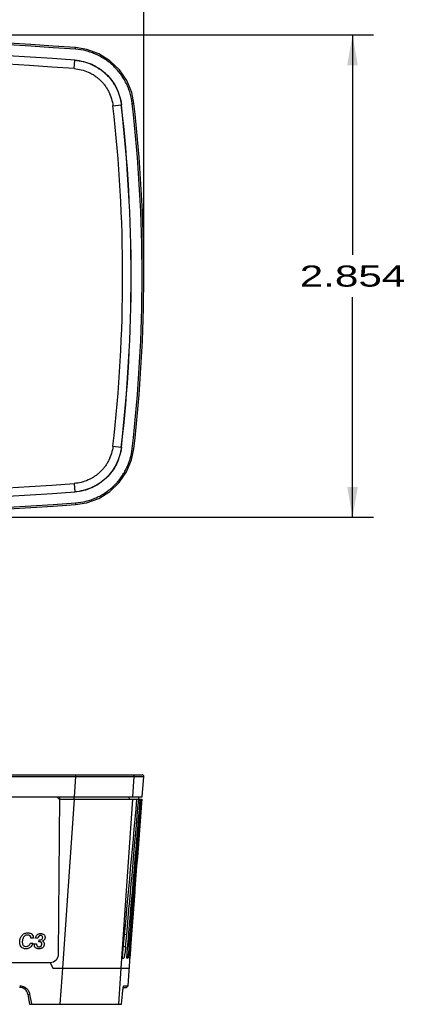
# Model space of a CAD drawing. Header units: inches. Extents: x 0 to 22, y 0 to 17.
# Tile 14 of 21: x 7.2 to 9.5, y 8.1 to 13.9. Entities that reach past the tile are written whole.
import ezdxf
from ezdxf.enums import TextEntityAlignment as Align

# ---------------------------------------------------------------- set-up
doc = ezdxf.new("R2010")
doc.units = ezdxf.units.IN
doc.header["$LTSCALE"] = 1.21
doc.header["$MEASUREMENT"] = 0
doc.layers.get('0').update_dxf_attribs({"linetype": 'CONTINUOUS'})
doc.dimstyles.new('DIMSTYLE_1', dxfattribs={"dimtxt": 0.125, "dimasz": 0.18, "dimexe": 0.125, "dimexo": 0.0625, "dimgap": 0.0625, "dimtad": 0, "dimtih": 1, "dimtoh": 1, "dimdec": 3, "dimzin": 4, "dimdsep": 46, "dimtxsty": 'Standard', "dimblk": '_FILLED', "dimblk1": '_FILLED', "dimblk2": '_FILLED', "dimcen": 0.09, "dimadec": 0, "dimazin": 0, "dimtp": 0.001, "dimtm": 0.001, "dimtfac": 1, "dimtdec": 3, "dimtofl": 0, "dimtmove": 0, "dimatfit": 3, "dimldrblk": '_FILLED', "dimfxl": 0, "dimtolj": 1, "dimtzin": 4, "dimarcsym": 0})

# ---------------------------------------------------------------- blocks, each defined once
blk = doc.blocks.new('_FILLED')
at = {"color": 0, "linetype": 'ByBlock'}
blk.add_solid([(0, 0), (-1, 0.174), (-1, -0.174)], dxfattribs=at)
blk = doc.blocks.new('*D1')
at = {"color": 2, "linetype": 'Continuous'}
for p, q in [((2.8925, 12.4221), (2.8925, 14.5592)), ((7.9324, 12.4221), (7.9324, 14.5592)), ((2.8925, 14.4342), (5.0374, 14.4342)), ((7.9324, 14.4342), (5.7874, 14.4342))]:
    blk.add_line(p, q, dxfattribs=at)
at = {"color": 2, "linetype": 'Continuous', "xscale": 0.18, "yscale": 0.18, "zscale": 0.18, "rotation": 180}
blk.add_blockref('_FILLED', (2.8925, 14.4342), dxfattribs=at)
at = {"color": 2, "linetype": 'Continuous', "xscale": 0.18, "yscale": 0.18, "zscale": 0.18}
blk.add_blockref('_FILLED', (7.9324, 14.4342), dxfattribs=at)
at = {"color": 2, "linetype": 'Continuous', "width": 1.249576}
blk.add_text('5.040', height=0.125, dxfattribs=at).set_placement((5.0999, 14.3717), (5.7249, 14.3717), align=Align.FIT)
blk = doc.blocks.new('*D2')
at = {"color": 2, "linetype": 'Continuous'}
for p, q in [((5.4749, 13.7866), (9.2929, 13.7866)), ((9.1679, 13.7866), (9.1679, 12.4846)), ((9.1679, 10.9327), (9.1679, 12.2346)), ((5.4749, 10.9327), (9.2929, 10.9327))]:
    blk.add_line(p, q, dxfattribs=at)
at = {"color": 2, "linetype": 'Continuous', "xscale": 0.18, "yscale": 0.18, "zscale": 0.18}
for p, rotation in [((9.1679, 13.7866), 90), ((9.1679, 10.9327), 270)]:
    blk.add_blockref('_FILLED', p, dxfattribs=dict(at, rotation=rotation))
at = {"color": 2, "linetype": 'Continuous', "width": 1.153786}
blk.add_text('2.854', height=0.125, dxfattribs=at).set_placement((8.8554, 12.2971), (9.4804, 12.2971), align=Align.FIT)

msp = doc.modelspace()

# ---------------------------------------------------------------- linework, layer by layer
at = {"color": 9, "linetype": 'Continuous'}
for p, q in [((7.5283, 13.7013), (7.529, 13.7113)), ((7.5199, 13.5867), (7.5235, 13.6364)), ((7.524, 13.637), (7.5235, 13.6364)), ((7.7498, 13.3664), (7.7994, 13.3721)), ((7.8, 13.3728), (7.7994, 13.3721)), ((7.864, 13.3798), (7.874, 13.3809)), ((7.7498, 11.3528), (7.7994, 11.3471)), ((7.8, 11.3465), (7.7994, 11.3471)), ((7.864, 11.3395), (7.874, 11.3383)), ((7.5199, 11.1326), (7.5235, 11.0829)), ((7.524, 11.0823), (7.5235, 11.0829)), ((7.5283, 11.018), (7.529, 11.008)), ((3.2959, 9.399), (7.529, 9.399)), ((7.529, 9.399), (7.5209, 9.2798)), ((7.8739, 9.399), (7.8659, 9.2798)), ((7.8739, 9.399), (7.9324, 9.399)), ((7.5198, 9.2648), (7.4512, 8.2648)), ((7.5194, 9.2798), (7.5194, 9.2648)), ((7.8649, 9.2648), (7.7973, 8.2648)), ((7.8448, 9.2798), (7.845, 9.2648)), ((7.8314, 8.4637), (7.8185, 8.4638)), ((7.8513, 8.4637), (7.8432, 8.4637)), ((7.8249, 8.391), (7.8118, 8.3911)), ((7.8452, 8.391), (7.8369, 8.391)), ((7.8553, 8.391), (7.8518, 8.391)), ((7.4512, 8.2648), (7.4474, 8.2094)), ((7.7973, 8.2648), (7.7829, 8.0518)), ((7.4474, 8.2094), (7.4365, 8.0518)), ((7.257, 8.1114), (7.2466, 8.1105))]:
    msp.add_line(p, q, dxfattribs=at)
at = {"color": 7, "linetype": 'Continuous'}
for p, q in [((7.5944, 13.7007), (7.529, 13.7113)), ((7.8606, 11.2734), (7.874, 11.3383)), ((2.9024, 9.4098), (7.9224, 9.4098)), ((7.9234, 9.2798), (7.9324, 9.399)), ((2.9014, 9.2798), (7.9234, 9.2798)), ((7.4363, 9.2609), (7.4174, 9.2798)), ((7.4284, 8.3493), (7.4365, 9.2798)), ((7.4364, 9.2648), (7.9223, 9.2648)), ((7.9024, 9.2648), (7.9022, 9.2798)), ((7.9023, 9.2639), (7.9024, 9.2648)), ((7.9173, 9.2636), (7.9174, 9.2648)), ((7.9206, 9.2416), (7.9223, 9.2648)), ((7.8525, 8.3367), (7.8813, 8.7199)), ((7.8393, 8.161), (7.8525, 8.3367)), ((3.4464, 8.2998), (7.3784, 8.2998)), ((7.3784, 8.2998), (7.3948, 8.2648)), ((7.8056, 8.3249), (7.8128, 8.3247)), ((7.8312, 8.3249), (7.8358, 8.3247)), ((7.8465, 8.3249), (7.8487, 8.3247)), ((7.8516, 8.3249), (7.8516, 8.3249)), ((7.3948, 8.2648), (7.8471, 8.2648)), ((7.814, 8.1609), (7.8143, 8.161)), ((7.8143, 8.161), (7.8393, 8.161)), ((7.8293, 8.1518), (7.8393, 8.161)), ((7.2466, 8.1105), (7.2569, 8.0518)), ((7.257, 8.1114), (7.2672, 8.0536)), ((7.8006, 8.0518), (7.8059, 8.1114)), ((7.8112, 8.1518), (7.8293, 8.1518)), ((7.2569, 8.0518), (7.8006, 8.0518)), ((7.2672, 8.0536), (7.2675, 8.0518))]:
    msp.add_line(p, q, dxfattribs=at)
at = {"color": 2, "linetype": 'Continuous'}
for p, q in [((7.261, 8.4142), (7.2756, 8.4142)), ((7.2793, 8.4425), (7.2646, 8.4425)), ((7.2843, 8.4054), (7.2845, 8.4104)), ((7.2845, 8.4104), (7.2984, 8.4104)), ((7.3059, 8.4431), (7.292, 8.4431)), ((7.3115, 8.4217), (7.3136, 8.4325)), ((7.3143, 8.4219), (7.3115, 8.4217)), ((7.3136, 8.4325), (7.316, 8.4324))]:
    msp.add_line(p, q, dxfattribs=at)
at = {"color": 7, "linetype": 'Continuous'}
for points in [[(7.874, 13.3809), (7.8609, 13.445), (7.8314, 13.5162), (7.7879, 13.58), (7.7322, 13.6334), (7.6668, 13.6742), (7.5944, 13.7007)], [(7.529, 11.008), (7.5935, 11.0183), (7.666, 11.0447), (7.7316, 11.0854), (7.7874, 11.1387), (7.831, 11.2023), (7.8606, 11.2734)]]:
    msp.add_lwpolyline(points, dxfattribs=at)
for centre, radius, start, end in [((5.4124, -15.9784), 29.765, 85.92227, 94.07773), ((5.4124, -15.9784), 29.6905, 85.92164, 94.07836), ((-1.0154, 12.3596), 8.8734, 353.44382, 6.55618), ((-1.0154, 12.3596), 8.9478, 353.44596, 6.55404), ((5.4124, 40.6976), 29.6905, 265.92164, 274.07836), ((5.4124, 40.6976), 29.765, 265.92227, 274.07773), ((7.9224, 9.3998), 0.01, 355.7, 90), ((-260.6731, 32.6664), 269.5931, 354.849346, 355.020066), ((-269.7961, 31.778), 278.6246, 355.200097, 355.365135), ((7.3784, 8.3497), 0.0499, 270, 359.5), ((7.1973, 8.1018), 0.05, 10, 90), ((7.1967, 8.1006), 0.0613, 10.17194, 12.28702), ((7.9488, 8.1242), 0.1403, 168.61289, 169.11658), ((7.9329, 8.1273), 0.1242, 168.40567, 168.60387)]:
    msp.add_arc(centre, radius, start, end, dxfattribs=at)
at = {"color": 9, "linetype": 'Continuous'}
for centre, radius, start, end in [((5.4124, -15.9784), 29.755, 85.92227, 94.07773), ((5.4124, -15.9784), 29.64, 85.92271, 94.07729), ((-1.0154, 12.3596), 8.8228, 353.44747, 6.55253), ((-1.0154, 12.3596), 8.8727, 353.44747, 6.55253), ((-1.0154, 12.3596), 8.9378, 353.44596, 6.55404), ((5.4124, 40.6976), 29.64, 265.92271, 274.07729), ((5.4124, 40.6976), 29.6899, 265.92271, 274.07729), ((5.4124, 40.6976), 29.755, 265.92227, 274.07773)]:
    msp.add_arc(centre, radius, start, end, dxfattribs=at)
at = {"color": 2, "linetype": 'Continuous'}
msp.add_arc((7.31, 8.4092), 0.0192, 352.57897, 359.95508, dxfattribs=at)
at = {"color": 7, "linetype": 'Continuous'}
for centre, major_axis, ratio, start_param, end_param in [((-0.9316, 39.0647), (0.2034, 62.8254), 0.161232, 4.201636, 4.218709), ((-0.9327, 37.0506), (0.2007, 62.0125), 0.161111, 4.231281, 4.248308), ((-0.9338, 35.0333), (0.1979, 61.1965), 0.160992, 4.261275, 4.278276), ((-1.0995, 37.2826), (-0.2007, 63.1337), 0.157926, 4.236565, 4.251659), ((-1.102, 41.5775), (-0.2065, 65.0599), 0.157687, -2.106589, -2.10529), ((-1.1007, 39.4283), (-0.2036, 64.0951), 0.157808, -2.07679, -2.075495)]:
    msp.add_ellipse(centre, major_axis=major_axis, ratio=ratio, start_param=start_param, end_param=end_param, dxfattribs=at)
at = {"color": 9, "linetype": 'Continuous'}
for points, knots in [([(7.864, 13.3798), (7.8616, 13.4006), (7.8553, 13.4317), (7.8417, 13.4714), (7.8289, 13.5003), (7.8137, 13.5279), (7.7961, 13.5541), (7.7764, 13.5787), (7.7545, 13.6015), (7.7308, 13.6223), (7.7054, 13.641), (7.6785, 13.6574), (7.6502, 13.6714), (7.6208, 13.6829), (7.5805, 13.6948), (7.5492, 13.6998), (7.5283, 13.7013)], [0, 0, 0, 0, 0.124903, 0.187436, 0.249947, 0.312454, 0.374969, 0.437485, 0.5, 0.562514, 0.62503, 0.687545, 0.750053, 0.812564, 0.875096, 1, 1, 1, 1]), ([(7.5235, 13.6364), (7.5406, 13.6352), (7.5749, 13.6297), (7.6159, 13.6156), (7.6468, 13.6002), (7.669, 13.5867), (7.6899, 13.5714), (7.7093, 13.5543), (7.7273, 13.5356), (7.7435, 13.5154), (7.7579, 13.4938), (7.7746, 13.4636), (7.7905, 13.4232), (7.7974, 13.3893), (7.7994, 13.3721)], [0, 0, 0, 0, 0.124928, 0.249881, 0.312404, 0.374936, 0.437468, 0.5, 0.562531, 0.625064, 0.687595, 0.750118, 0.875072, 1, 1, 1, 1]), ([(7.5199, 13.5867), (7.5342, 13.5856), (7.5628, 13.5811), (7.597, 13.5694), (7.6228, 13.5566), (7.6412, 13.5454), (7.6586, 13.5326), (7.6749, 13.5183), (7.6898, 13.5027), (7.7033, 13.4859), (7.7154, 13.4679), (7.7293, 13.4427), (7.7425, 13.4091), (7.7482, 13.3807), (7.7498, 13.3664)], [0, 0, 0, 0, 0.12493, 0.249883, 0.312407, 0.374938, 0.437469, 0.5, 0.562531, 0.625062, 0.687593, 0.750116, 0.87507, 1, 1, 1, 1]), ([(7.7498, 11.3528), (7.7482, 11.3385), (7.7425, 11.3102), (7.7293, 11.2766), (7.7154, 11.2514), (7.7033, 11.2334), (7.6898, 11.2166), (7.6749, 11.201), (7.6586, 11.1867), (7.6412, 11.1739), (7.6228, 11.1627), (7.597, 11.1499), (7.5628, 11.1382), (7.5342, 11.1336), (7.5199, 11.1326)], [0, 0, 0, 0, 0.12493, 0.249883, 0.312407, 0.374938, 0.437469, 0.5, 0.562531, 0.625062, 0.687593, 0.750116, 0.87507, 1, 1, 1, 1]), ([(7.7994, 11.3471), (7.7974, 11.33), (7.7905, 11.296), (7.7746, 11.2557), (7.7579, 11.2254), (7.7435, 11.2039), (7.7273, 11.1837), (7.7093, 11.165), (7.6899, 11.1479), (7.669, 11.1325), (7.6468, 11.119), (7.6159, 11.1037), (7.5749, 11.0896), (7.5406, 11.0841), (7.5235, 11.0829)], [0, 0, 0, 0, 0.124928, 0.249881, 0.312404, 0.374936, 0.437468, 0.5, 0.562531, 0.625064, 0.687595, 0.750118, 0.875072, 1, 1, 1, 1]), ([(7.5283, 11.018), (7.5492, 11.0195), (7.5805, 11.0244), (7.6208, 11.0363), (7.6502, 11.0478), (7.6785, 11.0619), (7.7054, 11.0783), (7.7308, 11.0969), (7.7545, 11.1177), (7.7764, 11.1405), (7.7961, 11.1651), (7.8137, 11.1913), (7.8289, 11.219), (7.8417, 11.2478), (7.8553, 11.2876), (7.8616, 11.3186), (7.864, 11.3395)], [0, 0, 0, 0, 0.124903, 0.187436, 0.249947, 0.312454, 0.374969, 0.437485, 0.5, 0.562514, 0.62503, 0.687545, 0.750053, 0.812564, 0.875097, 1, 1, 1, 1]), ([(7.5283, 9.4098), (7.5283, 9.4098), (7.5284, 9.4097), (7.5285, 9.4095), (7.5285, 9.4093), (7.5286, 9.4087), (7.5287, 9.4078), (7.5288, 9.4065), (7.5289, 9.4049), (7.529, 9.403), (7.529, 9.4011), (7.529, 9.3997), (7.529, 9.399)], [0, 0, 0, 0, 0.008328, 0.024484, 0.049536, 0.083486, 0.177251, 0.302614, 0.45429, 0.626581, 0.811589, 1, 1, 1, 1]), ([(7.529, 9.399), (7.5503, 9.399), (7.592, 9.3989), (7.6526, 9.3989), (7.7086, 9.3988), (7.7585, 9.3988), (7.8008, 9.3988), (7.8306, 9.3988), (7.8497, 9.3989), (7.8601, 9.3989), (7.8679, 9.399), (7.8722, 9.399), (7.8739, 9.399)], [0, 0, 0, 0, 0.185178, 0.362566, 0.52678, 0.672934, 0.796615, 0.894131, 0.932137, 0.962592, 0.985265, 1, 1, 1, 1]), ([(7.864, 9.4098), (7.8654, 9.4098), (7.8674, 9.4093), (7.8698, 9.408), (7.8714, 9.4066), (7.8726, 9.405), (7.8737, 9.4025), (7.874, 9.4004), (7.8739, 9.399)], [0, 0, 0, 0, 0.248259, 0.373667, 0.498909, 0.624318, 0.750206, 1, 1, 1, 1])]:
    msp.add_open_spline(points, degree=3, knots=knots, dxfattribs=at)
at = {"color": 7, "linetype": 'Continuous'}
for points, knots in [([(7.524, 13.637), (7.5413, 13.6358), (7.5755, 13.6303), (7.6247, 13.6135), (7.6702, 13.5884), (7.7108, 13.5558), (7.7451, 13.5167), (7.7721, 13.4723), (7.7911, 13.4239), (7.798, 13.3899), (7.8, 13.3728)], [0, 0, 0, 0, 0.125, 0.25, 0.375, 0.5, 0.625, 0.750001, 0.875001, 1, 1, 1, 1]), ([(7.8, 11.3465), (7.798, 11.3294), (7.7911, 11.2954), (7.7721, 11.247), (7.7451, 11.2025), (7.7108, 11.1635), (7.6702, 11.1309), (7.6247, 11.1058), (7.5755, 11.0889), (7.5413, 11.0835), (7.524, 11.0823)], [0, 0, 0, 0, 0.125, 0.25, 0.375, 0.5, 0.625, 0.750001, 0.875001, 1, 1, 1, 1]), ([(7.8249, 8.391), (7.8244, 8.3865), (7.8236, 8.3777), (7.8221, 8.3652), (7.8208, 8.3554), (7.8197, 8.3483), (7.8189, 8.3436), (7.8181, 8.3393), (7.8173, 8.3356), (7.8165, 8.3324), (7.8159, 8.33), (7.8153, 8.3285), (7.8149, 8.3275), (7.8146, 8.3266), (7.8142, 8.326), (7.8138, 8.3254), (7.8135, 8.325), (7.8131, 8.3248), (7.8129, 8.3247), (7.8128, 8.3247)], [0, 0, 0, 0, 0.199895, 0.387536, 0.557479, 0.634155, 0.704571, 0.768252, 0.824704, 0.873488, 0.91438, 0.931824, 0.947245, 0.960634, 0.972003, 0.981403, 0.988973, 0.994989, 1, 1, 1, 1]), ([(7.8452, 8.391), (7.8447, 8.3854), (7.8438, 8.3747), (7.8422, 8.3596), (7.8409, 8.3483), (7.8398, 8.3405), (7.8392, 8.337), (7.8389, 8.3354)], [0, 0, 0, 0, 0.301339, 0.576717, 0.813279, 0.913472, 1, 1, 1, 1]), ([(7.8553, 8.391), (7.8549, 8.3854), (7.854, 8.3747), (7.8528, 8.3596), (7.8516, 8.3467), (7.8508, 8.3389), (7.8504, 8.3354)], [0, 0, 0, 0, 0.301658, 0.577251, 0.813774, 1, 1, 1, 1]), ([(7.8389, 8.3354), (7.8388, 8.3346), (7.8385, 8.3331), (7.8381, 8.3309), (7.8377, 8.3291), (7.8373, 8.3275), (7.837, 8.3265), (7.8367, 8.3258), (7.8365, 8.3254), (7.8363, 8.3251), (7.8361, 8.3249), (7.8359, 8.3247), (7.8358, 8.3247)], [0, 0, 0, 0, 0.221351, 0.415732, 0.582638, 0.721543, 0.831933, 0.876359, 0.913664, 0.944059, 0.967951, 1, 1, 1, 1]), ([(7.8504, 8.3354), (7.8503, 8.3346), (7.8501, 8.3331), (7.8499, 8.3309), (7.8496, 8.3291), (7.8494, 8.3276), (7.8492, 8.3264), (7.849, 8.3256), (7.8489, 8.3251), (7.8488, 8.3249), (7.8488, 8.3248), (7.8487, 8.3248), (7.8487, 8.3247), (7.8487, 8.3247)], [0, 0, 0, 0, 0.227987, 0.427655, 0.598409, 0.739588, 0.85044, 0.930306, 0.958605, 0.979274, 0.986837, 0.992656, 1, 1, 1, 1]), ([(7.1979, 8.161), (7.2011, 8.161), (7.2076, 8.1605), (7.2156, 8.1585), (7.2219, 8.1561), (7.2265, 8.1539), (7.231, 8.1512), (7.2353, 8.1481), (7.2393, 8.1446), (7.243, 8.1408), (7.2463, 8.1367), (7.2492, 8.1324), (7.2517, 8.1278), (7.2544, 8.1217), (7.2559, 8.1169), (7.2566, 8.1137)], [0, 0, 0, 0, 0.117493, 0.238834, 0.301176, 0.364696, 0.429098, 0.494002, 0.559062, 0.624016, 0.688658, 0.752748, 0.816033, 0.878382, 1, 1, 1, 1]), ([(7.8113, 8.1523), (7.8115, 8.1536), (7.8119, 8.1554), (7.8125, 8.1576), (7.8128, 8.1585), (7.813, 8.1589)], [0, 0, 0, 0, 0.585283, 0.81369, 1, 1, 1, 1]), ([(7.813, 8.1589), (7.8131, 8.1594), (7.8134, 8.1599), (7.8137, 8.1606), (7.8139, 8.1608), (7.814, 8.1609)], [0, 0, 0, 0, 0.615054, 0.834141, 1, 1, 1, 1]), ([(7.8059, 8.1114), (7.8063, 8.1151), (7.807, 8.1224), (7.8082, 8.1328), (7.8095, 8.1422), (7.8104, 8.148), (7.811, 8.1507)], [0, 0, 0, 0, 0.28093, 0.551857, 0.797061, 1, 1, 1, 1])]:
    msp.add_open_spline(points, degree=3, knots=knots, dxfattribs=at)
at = {"color": 2, "linetype": 'Continuous'}
for points, knots in [([(7.1996, 8.4345), (7.2001, 8.4365), (7.2024, 8.4447), (7.2079, 8.4557), (7.217, 8.4653), (7.2255, 8.4707), (7.2351, 8.474), (7.2443, 8.4748), (7.2525, 8.4743), (7.2612, 8.4723), (7.2746, 8.4648), (7.279, 8.451), (7.2793, 8.4425)], [0, 0, 0, 0, 0.051587, 0.217936, 0.304249, 0.387222, 0.470752, 0.558997, 0.622028, 0.679221, 0.783333, 1, 1, 1, 1]), ([(7.2646, 8.4425), (7.2645, 8.4476), (7.2618, 8.4558), (7.2524, 8.4611), (7.2448, 8.462), (7.2374, 8.4612), (7.2311, 8.4586), (7.2255, 8.4542), (7.2212, 8.4485), (7.2177, 8.4419), (7.2152, 8.4348), (7.2137, 8.4273), (7.2133, 8.4213), (7.2134, 8.4178), (7.2134, 8.417)], [0, 0, 0, 0, 0.166212, 0.247172, 0.339784, 0.414612, 0.487075, 0.561504, 0.641945, 0.722003, 0.803958, 0.887701, 0.972925, 1, 1, 1, 1]), ([(7.292, 8.4431), (7.293, 8.4505), (7.2974, 8.4619), (7.3089, 8.4682), (7.3162, 8.4699), (7.322, 8.4703), (7.3277, 8.4699), (7.3343, 8.4685), (7.3413, 8.4646), (7.346, 8.4583), (7.3477, 8.4523), (7.3481, 8.4478), (7.3479, 8.4448), (7.3477, 8.4435)], [0, 0, 0, 0, 0.255957, 0.375547, 0.44056, 0.511548, 0.576209, 0.635207, 0.742989, 0.845213, 0.897893, 0.954679, 1, 1, 1, 1]), ([(7.3211, 8.4587), (7.3191, 8.4587), (7.3153, 8.4582), (7.3084, 8.4537), (7.3064, 8.4473), (7.3059, 8.4431)], [0, 0, 0, 0, 0.246034, 0.46981, 1, 1, 1, 1]), ([(7.316, 8.4324), (7.3207, 8.4324), (7.3279, 8.4335), (7.3335, 8.4406), (7.3344, 8.4464), (7.3337, 8.4517), (7.3309, 8.4558), (7.3264, 8.4583), (7.323, 8.4587), (7.3211, 8.4587)], [0, 0, 0, 0, 0.304586, 0.430033, 0.565888, 0.676132, 0.776558, 0.880948, 1, 1, 1, 1]), ([(7.2756, 8.4142), (7.2746, 8.4093), (7.2714, 8.3999), (7.2634, 8.3904), (7.2557, 8.3851), (7.2491, 8.3823), (7.2419, 8.3806), (7.2342, 8.3801), (7.2264, 8.3806), (7.2169, 8.3832), (7.2066, 8.3902), (7.2007, 8.4013), (7.1984, 8.4116), (7.1979, 8.4207), (7.1985, 8.4285), (7.1993, 8.4332), (7.1996, 8.4345)], [0, 0, 0, 0, 0.113282, 0.218446, 0.270966, 0.323551, 0.377975, 0.435829, 0.496666, 0.552201, 0.65644, 0.765349, 0.826074, 0.89333, 0.969636, 1, 1, 1, 1]), ([(7.2134, 8.417), (7.2136, 8.4141), (7.2144, 8.4081), (7.2198, 8.3969), (7.23, 8.3935), (7.236, 8.3935)], [0, 0, 0, 0, 0.24083, 0.498588, 1, 1, 1, 1]), ([(7.236, 8.3935), (7.2414, 8.3935), (7.2534, 8.3975), (7.2592, 8.4085), (7.261, 8.4142)], [0, 0, 0, 0, 0.474833, 1, 1, 1, 1]), ([(7.3435, 8.4086), (7.3435, 8.4047), (7.3422, 8.397), (7.3363, 8.389), (7.3301, 8.3845), (7.3246, 8.382), (7.3185, 8.3805), (7.3121, 8.3801), (7.3059, 8.3805), (7.2988, 8.382), (7.2879, 8.3877), (7.2843, 8.3987), (7.2843, 8.4054)], [0, 0, 0, 0, 0.130086, 0.25543, 0.320746, 0.386871, 0.456386, 0.531521, 0.601366, 0.664296, 0.776793, 1, 1, 1, 1]), ([(7.2984, 8.4104), (7.2982, 8.4096), (7.2981, 8.408), (7.2978, 8.4029), (7.2994, 8.3961), (7.3061, 8.3923), (7.3111, 8.3918), (7.3155, 8.3921), (7.32, 8.3932), (7.3261, 8.3971), (7.3286, 8.403), (7.3291, 8.4068)], [0, 0, 0, 0, 0.046389, 0.090409, 0.302367, 0.400888, 0.51889, 0.591167, 0.658283, 0.786662, 1, 1, 1, 1]), ([(7.3292, 8.4092), (7.3292, 8.4126), (7.3263, 8.4205), (7.3182, 8.4219), (7.3143, 8.4219)], [0, 0, 0, 0, 0.468212, 1, 1, 1, 1]), ([(7.3477, 8.4435), (7.3475, 8.4426), (7.3468, 8.4395), (7.3434, 8.4323), (7.3373, 8.4283), (7.333, 8.4266)], [0, 0, 0, 0, 0.126809, 0.406774, 1, 1, 1, 1]), ([(7.333, 8.4266), (7.3361, 8.425), (7.342, 8.4199), (7.3435, 8.4123), (7.3435, 8.4086)], [0, 0, 0, 0, 0.491285, 1, 1, 1, 1])]:
    msp.add_open_spline(points, degree=3, knots=knots, dxfattribs=at)

# ---------------------------------------------------------------- dimensions: what is measured, and where the dimension line sits
dim = msp.add_linear_dim(base=(7.9324, 14.4342), p1=(2.8925, 12.3596), p2=(7.9324, 12.3596), dimstyle='DIMSTYLE_1', dxfattribs=at)
dim.commit()
dim.dimension.update_dxf_attribs({"geometry": '*D1', "text_midpoint": (5.4124, 14.4342), "dimtype": 160})
dim = msp.add_linear_dim(base=(9.1679, 10.9327), p1=(5.4124, 13.7866), p2=(5.4124, 10.9327), angle=270, dimstyle='DIMSTYLE_1', dxfattribs=at)
dim.commit()
dim.dimension.update_dxf_attribs({"geometry": '*D2', "text_midpoint": (9.1679, 12.3596), "dimtype": 160})

doc.saveas('drawing.dxf')
